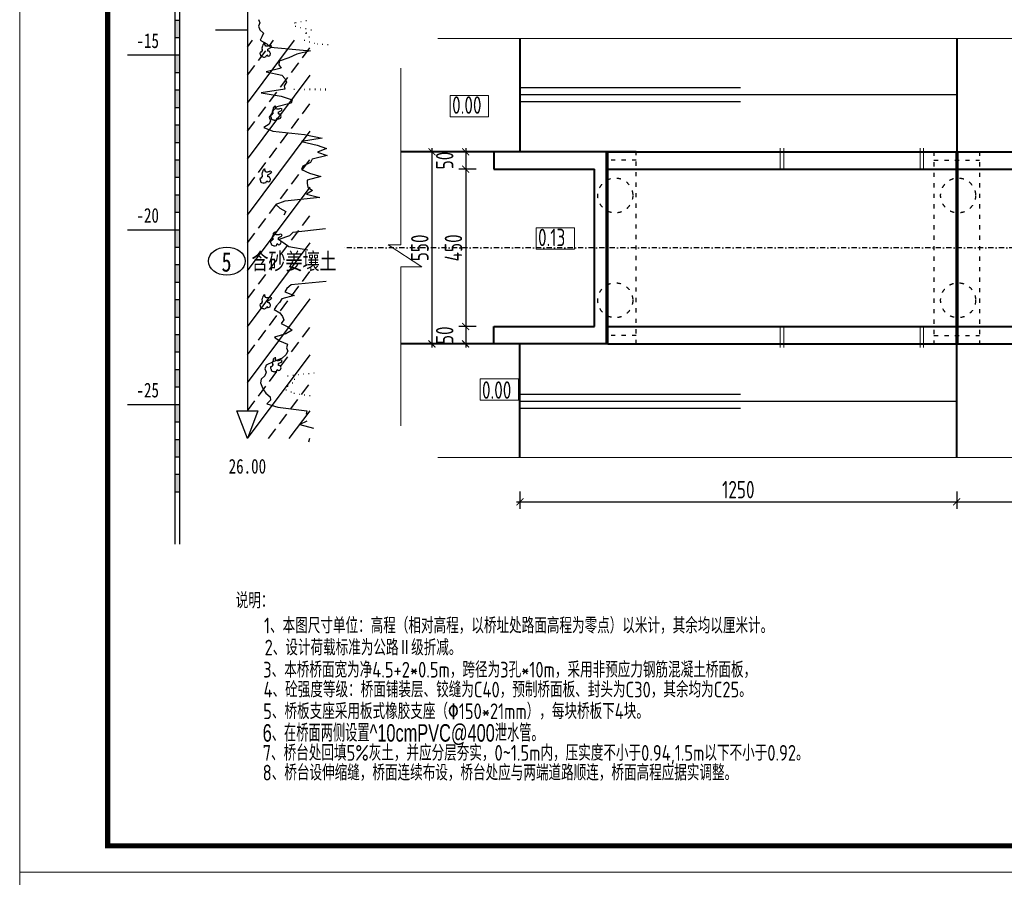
# Model space of a CAD drawing. Header units: inches. Extents: x 112594 to 193184, y 44995 to 116598.
# Tile 104 of 153: x 141724 to 144542, y 109323 to 111778. Entities that reach past the tile are written whole.
import ezdxf
from ezdxf.enums import TextEntityAlignment as Align

# ---------------------------------------------------------------- set-up
doc = ezdxf.new("R2010")
doc.units = ezdxf.units.IN
doc.header["$MEASUREMENT"] = 0
for name, pattern in [('ACAD_ISO02W100', [15, 12, -3]), ('ACAD_ISO03W100', [30, 12, -18]), ('DASHDOTX2', [2, 1, -0.5, 0, -0.5])]:
    doc.linetypes.add(name, pattern=pattern)
doc.layers.get('0').update_dxf_attribs({"lineweight": 15})
for name, color, linetype, lineweight in [('0粗线', 1, 'Continuous', 40), ('BM1', 7, 'Continuous', 15), ('图层1', 194, 'ACAD_ISO02W100', 18), ('尺寸细线', 4, 'Continuous', 18), ('粗线', 1, 'Continuous', 40), ('虚线', 2, 'ACAD_ISO03W100', 25)]:
    doc.layers.add(name, color=color, linetype=linetype, lineweight=lineweight)
for name, color, linetype in [('LOCKUP', 7, 'Continuous'), ('轴线', 3, 'DASHDOTX2'), ('配筋2', 2, 'Continuous')]:
    doc.layers.add(name, color=color, linetype=linetype)
doc.styles.add('HZTXT', font='tssdeng.shx', dxfattribs={"width": 0.75, "bigfont": 'hztxt.shx'})
doc.styles.get("Standard").update_dxf_attribs({"font": 'hztxt_e.shx', "width": 0.7, "bigfont": 'hztxt.shx'})
doc.styles.add('宋体', font='SIMFANG.TTF', dxfattribs={"width": 0.8, "height": 3.5})
doc.dimstyles.new('100', dxfattribs={"dimscale": 0, "dimtxt": 25, "dimasz": 12, "dimexe": 10, "dimexo": 10, "dimgap": 5, "dimtad": 1, "dimdec": 0, "dimzin": 0, "dimdsep": 46, "dimtxsty": 'HZTXT', "dimblk1": 'ARCHTICK', "dimblk2": 'ARCHTICK', "dimsah": 1, "dimcen": -0.09, "dimdle": 5, "dimclrd": 7, "dimclre": 7, "dimclrt": 7, "dimadec": 1, "dimazin": 0, "dimtfac": 1, "dimtdec": 0, "dimtofl": 0, "dimtmove": 2, "dimatfit": 3, "dimldrblk": 'ARCHTICK', "dimfxl": 15, "dimfxlon": 1, "dimtolj": 1, "dimtzin": 0, "dimarcsym": 0})

# ---------------------------------------------------------------- blocks, each defined once
blk = doc.blocks.new('_ArchTick')
at = {"color": 0, "linetype": 'ByBlock', "const_width": 0.15}
blk.add_lwpolyline([(-0.5, -0.5), (0.5, 0.5)], dxfattribs=at)
blk = doc.blocks.new('*D1175')
at = {"color": 7, "lineweight": -2}
for p, q in [((142899.3, 111399.5), (142923.8, 111399.5)), ((142903.8, 110839.5), (142903.8, 111409.5)), ((142875.3, 110849.5), (142923.8, 110849.5))]:
    blk.add_line(p, q, dxfattribs=at)
at = {"color": 7, "lineweight": -2, "xscale": 20, "yscale": 20, "zscale": 20}
for p, rotation in [((142903.8, 111399.5), 90), ((142903.8, 110849.5), 270)]:
    blk.add_blockref('_ArchTick', p, dxfattribs=dict(at, rotation=rotation))
at = {"insert": (142868.8, 111124.5), "char_height": 50, "attachment_point": 5, "rotation": 90, "style": 'HZTXT'}
blk.add_mtext('\\A1;550', dxfattribs=at)
blk = doc.blocks.new('*D1275')
at = {"color": 7, "lineweight": -2}
for p, q in [((143030.1, 111399.5), (142980.1, 111399.5)), ((143000.1, 111409.5), (143000.1, 111339.5)), ((143030.1, 111349.5), (142980.1, 111349.5))]:
    blk.add_line(p, q, dxfattribs=at)
at = {"color": 7, "lineweight": -2, "xscale": 20, "yscale": 20, "zscale": 20}
for p, rotation in [((143000.1, 111399.5), 90), ((143000.1, 111349.5), 270)]:
    blk.add_blockref('_ArchTick', p, dxfattribs=dict(at, rotation=rotation))
at = {"insert": (142940.1, 111374.5), "char_height": 50, "attachment_point": 5, "rotation": 90, "style": 'HZTXT'}
blk.add_mtext('\\A1;50', dxfattribs=at)
blk = doc.blocks.new('*D1276')
at = {"color": 7, "lineweight": -2}
for p, q in [((143000.1, 111359.5), (143000.1, 110889.5)), ((143030.1, 111349.5), (142980.1, 111349.5)), ((143030.1, 110899.5), (142980.1, 110899.5))]:
    blk.add_line(p, q, dxfattribs=at)
at = {"color": 7, "lineweight": -2, "xscale": 20, "yscale": 20, "zscale": 20}
for p, rotation in [((143000.1, 111349.5), 90), ((143000.1, 110899.5), 270)]:
    blk.add_blockref('_ArchTick', p, dxfattribs=dict(at, rotation=rotation))
at = {"insert": (142965.1, 111124.5), "char_height": 50, "attachment_point": 5, "rotation": 90, "style": 'HZTXT'}
blk.add_mtext('\\A1;450', dxfattribs=at)
blk = doc.blocks.new('*D1277')
at = {"color": 7, "lineweight": -2}
for p, q in [((143000.1, 110909.5), (143000.1, 110839.5)), ((143030.1, 110899.5), (142980.1, 110899.5)), ((143030.1, 110849.5), (142980.1, 110849.5))]:
    blk.add_line(p, q, dxfattribs=at)
at = {"color": 7, "lineweight": -2, "xscale": 20, "yscale": 20, "zscale": 20}
for p, rotation in [((143000.1, 110899.5), 90), ((143000.1, 110849.5), 270)]:
    blk.add_blockref('_ArchTick', p, dxfattribs=dict(at, rotation=rotation))
at = {"insert": (142940.1, 110874.5), "char_height": 50, "attachment_point": 5, "rotation": 90, "style": 'HZTXT'}
blk.add_mtext('\\A1;50', dxfattribs=at)
blk = doc.blocks.new('*D1258')
at = {"color": 7, "lineweight": -2}
for p, q in [((143155.3, 110427.6), (143155.3, 110377.6)), ((144405.3, 110427.6), (144405.3, 110377.6)), ((143145.3, 110397.6), (144415.3, 110397.6))]:
    blk.add_line(p, q, dxfattribs=at)
at = {"color": 7, "lineweight": -2, "xscale": 20, "yscale": 20, "zscale": 20, "rotation": 180}
blk.add_blockref('_ArchTick', (143155.3, 110397.6), dxfattribs=at)
at = {"color": 7, "lineweight": -2, "xscale": 20, "yscale": 20, "zscale": 20}
blk.add_blockref('_ArchTick', (144405.3, 110397.6), dxfattribs=at)
at = {"insert": (143780.3, 110432.6), "char_height": 50, "attachment_point": 5, "style": 'HZTXT'}
blk.add_mtext('\\A1;1250', dxfattribs=at)
blk = doc.blocks.new('*D1259')
at = {"color": 7, "lineweight": -2}
for p, q in [((144405.3, 110427.6), (144405.3, 110377.6)), ((145405.3, 110427.6), (145405.3, 110377.6)), ((144395.3, 110397.6), (145415.3, 110397.6))]:
    blk.add_line(p, q, dxfattribs=at)
at = {"color": 7, "lineweight": -2, "xscale": 20, "yscale": 20, "zscale": 20, "rotation": 180}
blk.add_blockref('_ArchTick', (144405.3, 110397.6), dxfattribs=at)
at = {"color": 7, "lineweight": -2, "xscale": 20, "yscale": 20, "zscale": 20}
blk.add_blockref('_ArchTick', (145405.3, 110397.6), dxfattribs=at)
at = {"insert": (144905.3, 110432.6), "char_height": 50, "attachment_point": 5, "style": 'HZTXT'}
blk.add_mtext('\\A1;1000', dxfattribs=at)
blk = doc.blocks.new('SJ')
for p, q in [((0.238, 0.476), (0.223, 0.432)), ((0.253, 0.486), (0.238, 0.476)), ((0.265, 0.663), (0.243, 0.636)), ((0.243, 0.636), (0.283, 0.544)), ((0.283, 0.489), (0.253, 0.486)), ((0.28, 0.69), (0.265, 0.663)), ((0.283, 0.544), (0.275, 0.556)), ((0.275, 0.556), (0.28, 0.531)), ((0.303, 0.715), (0.28, 0.69)), ((0.28, 0.531), (0.283, 0.494)), ((0.283, 0.494), (0.283, 0.489)), ((0.315, 0.785), (0.303, 0.715)), ((0.355, 0.815), (0.315, 0.785)), ((0.367, 0.84), (0.355, 0.815)), ((0.427, 0.852), (0.367, 0.84)), ((0.469, 0.85), (0.427, 0.852)), ((0.442, 0.81), (0.447, 0.82)), ((0.442, 0.802), (0.442, 0.81)), ((0.504, 0.725), (0.442, 0.802)), ((0.447, 0.82), (0.469, 0.85)), ((0.557, 0.715), (0.504, 0.725)), ((0.614, 0.718), (0.557, 0.715)), ((0.661, 0.723), (0.614, 0.718)), ((0.639, 0.581), (0.674, 0.596)), ((0.639, 0.489), (0.639, 0.581)), ((0.669, 0.484), (0.639, 0.489)), ((0.718, 0.73), (0.661, 0.723)), ((0.716, 0.481), (0.669, 0.484)), ((0.674, 0.596), (0.833, 0.655)), ((0.748, 0.474), (0.716, 0.481)), ((0.788, 0.752), (0.718, 0.73)), ((0.806, 0.372), (0.748, 0.474)), ((0.888, 0.723), (0.788, 0.752)), ((0.833, 0.655), (0.888, 0.723)), ((0.138, 0.434), (0.133, 0.374)), ((0.133, 0.374), (0.143, 0.354)), ((0.168, 0.432), (0.138, 0.434)), ((0.143, 0.354), (0.156, 0.342)), ((0.156, 0.342), (0.195, 0.24)), ((0.223, 0.432), (0.168, 0.432)), ((0.195, 0.24), (0.238, 0.223)), ((0.238, 0.223), (0.313, 0.205)), ((0.313, 0.205), (0.352, 0.2)), ((0.352, 0.2), (0.38, 0.193)), ((0.38, 0.193), (0.427, 0.198)), ((0.427, 0.198), (0.524, 0.22)), ((0.524, 0.22), (0.537, 0.243)), ((0.537, 0.243), (0.549, 0.272)), ((0.549, 0.272), (0.567, 0.302)), ((0.567, 0.302), (0.619, 0.26)), ((0.619, 0.26), (0.661, 0.25)), ((0.661, 0.25), (0.721, 0.265)), ((0.721, 0.265), (0.781, 0.292)), ((0.781, 0.292), (0.806, 0.372))]:
    blk.add_line(p, q)

msp = doc.modelspace()

# ---------------------------------------------------------------- linework, layer by layer
msp.add_line((141723.84056, 106337.96209), (141723.84056, 109338.26515))
for points in [[(142920.04016, 111724.05555), (144974.66287, 111724.05555), (144974.66287, 111754.85203), (145022.03467, 111686.59853), (145022.03467, 111724.05555), (146882.72704, 111724.05555)], [(142814.38988, 110615.51686), (142814.38988, 111069.77744), (142874.91418, 111069.77744), (142778.17457, 111132.98602), (142814.38988, 111132.98602), (142814.38988, 111638.67455)], [(142920.04016, 110524.96093), (144974.66287, 110524.96093), (144974.66287, 110494.16445), (145022.03467, 110562.41795), (145022.03467, 110524.96093), (146882.72704, 110524.96093)]]:
    msp.add_lwpolyline(points)
for points in [[(142955.84328, 111560.81489), (143065.79107, 111560.81489), (143065.79107, 111499.2385), (142955.84328, 111499.2385)], [(143201.65984, 111181.94312), (143311.60762, 111181.94312), (143311.60762, 111120.36673), (143201.65984, 111120.36673)], [(143041.26868, 110688.20159), (143151.21646, 110688.20159), (143151.21646, 110749.77798), (143041.26868, 110749.77798)]]:
    msp.add_lwpolyline(points, close=True)
at = {"layer": '0粗线'}
for p, q in [((143155.2978, 111724.05555), (143155.2978, 111399.50824)), ((144405.2978, 111724.05555), (144405.2978, 111399.50824)), ((143155.2978, 110524.96093), (143155.2978, 110849.50824)), ((144405.2978, 110524.96093), (144405.2978, 110849.50824))]:
    msp.add_line(p, q, dxfattribs=at)
at = {"layer": 'BM1', "linetype": 'Continuous'}
for p in [(141723.84056, 113838.71974), (148088.08305, 109338.26515), (145966.66888, 109338.26515)]:
    msp.add_line(p, (141723.84056, 109338.26515), dxfattribs=at)
at = {"layer": 'BM1', "color": 0, "linetype": 'Continuous', "const_width": 14.99847}
msp.add_lwpolyline([(141975.60671, 109413.2575), (141975.60671, 113718.26826), (148013.0907, 113718.26826), (148013.0907, 109413.2575)], close=True, dxfattribs=at)
at = {"layer": 'LOCKUP', "color": 8}
for p, q in [((142167.36835, 113476.52939), (142167.36835, 110276.52939)), ((142182.36835, 110276.52939), (142182.36835, 113476.52939)), ((142375.42111, 113178.52939), (142375.42111, 110658.52939)), ((142407.42111, 111778.52939), (142411.42111, 111768.52939)), ((142167.36835, 111776.52939), (142182.36835, 111776.52939)), ((142411.42111, 111768.52939), (142407.42111, 111758.52939)), ((142407.42111, 111758.52939), (142410.92111, 111748.52939)), ((142509.92111, 111768.52939), (142511.42111, 111768.52939)), ((142512.42111, 111758.52939), (142513.92111, 111758.52939)), ((142513.46057, 111769.26679), (142514.96057, 111769.26679)), ((142527.21702, 111755.24139), (142528.71702, 111755.24139)), ((142528.28075, 111772.35439), (142529.78075, 111772.35439)), ((142542.01293, 111751.95339), (142543.51293, 111751.95339)), ((142543.10093, 111775.44179), (142544.60093, 111775.44179)), ((142167.36835, 111726.52939), (142182.36835, 111726.52939)), ((142284.29611, 111748.52939), (142375.42111, 111748.52939)), ((142410.92111, 111748.52939), (142421.92111, 111738.52939)), ((142416.92111, 111728.52939), (142412.42111, 111718.52939)), ((142421.92111, 111738.52939), (142416.92111, 111728.52939)), ((142541.92111, 111738.52939), (142543.42111, 111738.52939)), ((142543.91872, 111739.81819), (142545.41872, 111739.81819)), ((142551.42111, 111728.52939), (142552.92111, 111728.52939)), ((142556.80883, 111748.66539), (142558.30883, 111748.66539)), ((142557.42111, 111748.52939), (142558.92111, 111748.52939)), ((142375.42111, 111538.52939), (142510.42111, 111718.52939)), ((142375.42111, 111698.52939), (142390.42111, 111718.52939)), ((142412.42111, 111718.52939), (142430.92111, 111708.52939)), ((142430.92111, 111708.52939), (142441.92111, 111698.52939)), ((142438.42111, 111702.52939), (142450.42111, 111718.52939)), ((142441.92111, 111698.52939), (142556.42111, 111688.52939)), ((142532.92111, 111668.52939), (142553.92111, 111696.52939)), ((142537.92111, 111718.52939), (142539.42111, 111718.52939)), ((142538.30875, 111718.81659), (142539.80875, 111718.81659)), ((142552.62213, 111714.55619), (142554.12213, 111714.55619)), ((142567.32315, 111710.58299), (142568.82315, 111710.58299)), ((142574.92111, 111708.52939), (142576.42111, 111708.52939)), ((142032.36835, 111676.52939), (142182.36835, 111676.52939)), ((142406.92111, 111660.52939), (142427.92111, 111688.52939)), ((142494.42111, 111668.52939), (142466.42111, 111658.52939)), ((142516.92111, 111678.52939), (142494.42111, 111668.52939)), ((142556.42111, 111688.52939), (142516.92111, 111678.52939)), ((142375.42111, 111618.52939), (142396.42111, 111646.52939)), ((142472.42111, 111638.52939), (142429.42111, 111628.52939)), ((142466.42111, 111658.52939), (142465.42111, 111648.52939)), ((142465.42111, 111648.52939), (142472.42111, 111638.52939)), ((142501.42111, 111626.52939), (142522.42111, 111654.52939)), ((142167.36835, 111626.52939), (142182.36835, 111626.52939)), ((142375.42111, 111378.52939), (142555.42111, 111618.52939)), ((142429.42111, 111628.52939), (142474.42111, 111618.52939)), ((142469.92111, 111584.52939), (142490.92111, 111612.52939)), ((142474.42111, 111618.52939), (142483.42111, 111608.52939)), ((142483.42111, 111608.52939), (142486.92111, 111598.52939)), ((142486.92111, 111598.52939), (142480.92111, 111588.52939)), ((142480.92111, 111588.52939), (142482.92111, 111578.52939)), ((142167.36835, 111576.52939), (142182.36835, 111576.52939)), ((142482.92111, 111578.52939), (142414.92111, 111568.52939)), ((142414.92111, 111568.52939), (142471.92111, 111558.52939)), ((142438.42111, 111542.52939), (142459.42111, 111570.52939)), ((142471.92111, 111558.52939), (142503.42111, 111548.52939)), ((142508.42111, 111578.52939), (142509.92111, 111578.52939)), ((142508.46918, 111578.53019), (142509.96918, 111578.53019)), ((142523.41976, 111578.26159), (142524.91976, 111578.26159)), ((142523.46795, 111578.78659), (142524.96795, 111578.78659)), ((142538.41842, 111577.99379), (142539.91842, 111577.99379)), ((142538.46671, 111579.04299), (142539.96671, 111579.04299)), ((142553.41707, 111577.72599), (142554.91707, 111577.72599)), ((142553.46548, 111579.29939), (142554.96548, 111579.29939)), ((142568.41573, 111577.45799), (142569.91573, 111577.45799)), ((142568.46425, 111579.55579), (142569.96425, 111579.55579)), ((142167.36835, 111526.52939), (142182.36835, 111526.52939)), ((142406.92111, 111500.52939), (142427.92111, 111528.52939)), ((142459.92111, 111528.52939), (142449.92111, 111518.52939)), ((142500.92111, 111538.52939), (142459.92111, 111528.52939)), ((142503.42111, 111548.52939), (142500.92111, 111538.52939)), ((142532.92111, 111508.52939), (142553.92111, 111536.52939)), ((142444.42111, 111508.52939), (142437.42111, 111498.52939)), ((142437.42111, 111498.52939), (142441.92111, 111488.52939)), ((142449.92111, 111518.52939), (142444.42111, 111508.52939)), ((142167.36835, 111476.52939), (142182.36835, 111476.52939)), ((142375.42111, 111458.52939), (142396.42111, 111486.52939)), ((142437.92111, 111478.52939), (142422.42111, 111468.52939)), ((142422.42111, 111468.52939), (142448.42111, 111458.52939)), ((142441.92111, 111488.52939), (142437.92111, 111478.52939)), ((142501.42111, 111466.52939), (142522.42111, 111494.52939)), ((142375.42111, 111218.52939), (142555.42111, 111458.52939)), ((142448.42111, 111458.52939), (142538.42111, 111448.52939)), ((142469.92111, 111424.52939), (142490.92111, 111452.52939)), ((142538.42111, 111448.52939), (142589.42111, 111438.52939)), ((142167.36835, 111426.52939), (142182.36835, 111426.52939)), ((142589.42111, 111438.52939), (142530.42111, 111428.52939)), ((142530.42111, 111428.52939), (142574.92111, 111418.52939)), ((142574.92111, 111418.52939), (142601.92111, 111408.52939)), ((142438.42111, 111382.52939), (142459.42111, 111410.52939)), ((142603.92111, 111388.52939), (142560.42111, 111378.52939)), ((142601.92111, 111408.52939), (142576.42111, 111398.52939)), ((142576.42111, 111398.52939), (142603.92111, 111388.52939)), ((142167.36835, 111376.52939), (142182.36835, 111376.52939)), ((142406.92111, 111340.52939), (142427.92111, 111368.52939)), ((142533.92111, 111358.52939), (142530.42111, 111348.52939)), ((142532.92111, 111348.52939), (142553.92111, 111376.52939)), ((142556.42111, 111368.52939), (142533.92111, 111358.52939)), ((142560.42111, 111378.52939), (142556.42111, 111368.52939)), ((142167.36835, 111326.52939), (142182.36835, 111326.52939)), ((142375.42111, 111298.52939), (142396.42111, 111326.52939)), ((142501.42111, 111306.52939), (142522.42111, 111334.52939)), ((142530.42111, 111348.52939), (142553.42111, 111338.52939)), ((142585.92111, 111328.52939), (142546.42111, 111318.52939)), ((142553.42111, 111338.52939), (142585.92111, 111328.52939)), ((142375.42111, 111058.52939), (142555.42111, 111298.52939)), ((142546.42111, 111318.52939), (142546.42111, 111308.52939)), ((142546.42111, 111308.52939), (142548.42111, 111298.52939)), ((142548.42111, 111298.52939), (142561.92111, 111288.52939)), ((142167.36835, 111276.52939), (142182.36835, 111276.52939)), ((142469.92111, 111264.52939), (142490.92111, 111292.52939)), ((142561.92111, 111288.52939), (142544.42111, 111278.52939)), ((142544.42111, 111278.52939), (142582.42111, 111268.52939)), ((142438.42111, 111222.52939), (142459.42111, 111250.52939)), ((142482.42111, 111258.52939), (142456.42111, 111248.52939)), ((142456.42111, 111248.52939), (142467.92111, 111238.52939)), ((142582.42111, 111268.52939), (142482.42111, 111258.52939)), ((142167.36835, 111226.52939), (142182.36835, 111226.52939)), ((142467.92111, 111238.52939), (142485.92111, 111228.52939)), ((142485.92111, 111228.52939), (142479.42111, 111218.52939)), ((142532.92111, 111188.52939), (142553.92111, 111216.52939)), ((142406.92111, 111180.52939), (142427.92111, 111208.52939)), ((142032.36835, 111176.52939), (142182.36835, 111176.52939)), ((142375.42111, 111138.52939), (142396.42111, 111166.52939)), ((142496.42111, 111158.52939), (142465.42111, 111148.52939)), ((142505.92111, 111168.52939), (142496.42111, 111158.52939)), ((142501.42111, 111146.52939), (142522.42111, 111174.52939)), ((142598.92111, 111178.52939), (142505.92111, 111168.52939)), ((142375.42111, 110898.52939), (142555.42111, 111138.52939)), ((142465.42111, 111148.52939), (142479.92111, 111138.52939)), ((142469.92111, 111104.52939), (142490.92111, 111132.52939)), ((142479.92111, 111138.52939), (142494.42111, 111128.52939)), ((142167.36835, 111126.52939), (142182.36835, 111126.52939)), ((142494.42111, 111128.52939), (142548.42111, 111118.52939)), ((142167.36835, 111076.52939), (142182.36835, 111076.52939)), ((142438.42111, 111062.52939), (142459.42111, 111090.52939)), ((142406.92111, 111020.52939), (142427.92111, 111048.52939)), ((142532.92111, 111028.52939), (142553.92111, 111056.52939)), ((142167.36835, 111026.52939), (142182.36835, 111026.52939)), ((142500.42111, 111018.52939), (142487.92111, 111008.52939)), ((142600.42111, 111028.52939), (142500.42111, 111018.52939)), ((142375.42111, 110978.52939), (142396.42111, 111006.52939)), ((142509.42111, 110988.52939), (142474.42111, 110978.52939)), ((142487.92111, 111008.52939), (142482.92111, 110998.52939)), ((142482.92111, 110998.52939), (142509.42111, 110988.52939)), ((142501.42111, 110986.52939), (142522.42111, 111014.52939)), ((142167.36835, 110976.52939), (142182.36835, 110976.52939)), ((142375.42111, 110738.52939), (142555.42111, 110978.52939)), ((142467.42111, 110968.52939), (142458.42111, 110958.52939)), ((142474.42111, 110978.52939), (142467.42111, 110968.52939)), ((142469.92111, 110944.52939), (142490.92111, 110972.52939)), ((142458.42111, 110958.52939), (142452.42111, 110948.52939)), ((142452.42111, 110948.52939), (142467.92111, 110938.52939)), ((142467.92111, 110938.52939), (142475.92111, 110928.52939)), ((142167.36835, 110926.52939), (142182.36835, 110926.52939)), ((142438.42111, 110902.52939), (142459.42111, 110930.52939)), ((142479.42111, 110918.52939), (142472.42111, 110908.52939)), ((142472.42111, 110908.52939), (142491.42111, 110898.52939)), ((142475.92111, 110928.52939), (142479.42111, 110918.52939)), ((142167.36835, 110876.52939), (142182.36835, 110876.52939)), ((142406.92111, 110860.52939), (142427.92111, 110888.52939)), ((142485.42111, 110878.52939), (142452.92111, 110868.52939)), ((142503.42111, 110888.52939), (142485.42111, 110878.52939)), ((142491.42111, 110898.52939), (142503.42111, 110888.52939)), ((142532.92111, 110868.52939), (142553.92111, 110896.52939)), ((142452.92111, 110868.52939), (142467.42111, 110858.52939)), ((142467.42111, 110858.52939), (142490.42111, 110848.52939)), ((142490.42111, 110848.52939), (142487.42111, 110838.52939)), ((142501.42111, 110826.52939), (142522.42111, 110854.52939)), ((142167.36835, 110826.52939), (142182.36835, 110826.52939)), ((142375.42111, 110818.52939), (142396.42111, 110846.52939)), ((142490.92111, 110828.52939), (142485.92111, 110818.52939)), ((142487.42111, 110838.52939), (142490.92111, 110828.52939)), ((142375.42111, 110578.52939), (142555.42111, 110818.52939)), ((142448.92111, 110798.52939), (142429.42111, 110788.52939)), ((142475.42111, 110808.52939), (142448.92111, 110798.52939)), ((142469.92111, 110784.52939), (142490.92111, 110812.52939)), ((142485.92111, 110818.52939), (142475.42111, 110808.52939)), ((142167.36835, 110776.52939), (142182.36835, 110776.52939)), ((142429.42111, 110788.52939), (142424.92111, 110778.52939)), ((142424.92111, 110778.52939), (142428.92111, 110768.52939)), ((142428.92111, 110768.52939), (142424.92111, 110758.52939)), ((142438.42111, 110742.52939), (142459.42111, 110770.52939)), ((142535.57655, 110763.54659), (142537.07655, 110763.54659)), ((142550.52474, 110765.20759), (142552.02474, 110765.20759)), ((142565.47292, 110766.86839), (142566.97292, 110766.86839)), ((142414.42111, 110748.52939), (142413.42111, 110738.52939)), ((142413.42111, 110738.52939), (142416.92111, 110728.52939)), ((142424.92111, 110758.52939), (142414.42111, 110748.52939)), ((142490.42111, 110758.52939), (142491.92111, 110758.52939)), ((142490.73199, 110758.56399), (142492.23199, 110758.56399)), ((142503.92111, 110738.52939), (142505.42111, 110738.52939)), ((142504.37344, 110751.18599), (142505.87344, 110751.18599)), ((142505.68018, 110760.22479), (142507.18018, 110760.22479)), ((142509.42111, 110748.52939), (142510.92111, 110748.52939)), ((142520.62836, 110761.88579), (142522.12836, 110761.88579)), ((142167.36835, 110726.52939), (142182.36835, 110726.52939)), ((142406.92111, 110700.52939), (142427.92111, 110728.52939)), ((142416.92111, 110728.52939), (142421.92111, 110718.52939)), ((142421.92111, 110718.52939), (142428.42111, 110708.52939)), ((142428.42111, 110708.52939), (142440.92111, 110698.52939)), ((142485.92111, 110718.52939), (142487.42111, 110718.52939)), ((142489.42111, 110728.52939), (142490.92111, 110728.52939)), ((142490.59784, 110729.34099), (142492.09784, 110729.34099)), ((142500.15136, 110712.20479), (142501.65136, 110712.20479)), ((142508.42111, 110708.52939), (142509.92111, 110708.52939)), ((142529.92111, 110704.52939), (142550.92111, 110732.52939)), ((142375.42111, 110658.52939), (142396.42111, 110686.52939)), ((142441.42111, 110688.52939), (142430.92111, 110678.52939)), ((142430.92111, 110678.52939), (142462.92111, 110668.52939)), ((142440.92111, 110698.52939), (142441.42111, 110688.52939)), ((142498.42111, 110662.52939), (142519.42111, 110690.52939)), ((142523.32072, 110706.21939), (142524.82072, 110706.21939)), ((142538.22033, 110703.90939), (142539.72033, 110703.90939)), ((142553.11994, 110701.59939), (142554.61994, 110701.59939)), ((142032.36835, 110676.52939), (142182.36835, 110676.52939)), ((142345.42111, 110658.52939), (142405.42111, 110658.52939)), ((142375.42111, 110578.52939), (142345.42111, 110658.52939)), ((142405.42111, 110658.52939), (142375.42111, 110578.52939)), ((142462.92111, 110668.52939), (142545.42111, 110658.52939)), ((142495.42111, 110578.52939), (142555.42111, 110658.52939)), ((142545.42111, 110658.52939), (142543.92111, 110648.52939)), ((142167.36835, 110626.52939), (142182.36835, 110626.52939)), ((142466.92111, 110620.52939), (142487.92111, 110648.52939)), ((142545.92111, 110628.52939), (142525.42111, 110618.52939)), ((142435.42111, 110578.52939), (142456.42111, 110606.52939)), ((142525.42111, 110618.52939), (142564.92111, 110608.52939)), ((142167.36835, 110576.52939), (142182.36835, 110576.52939)), ((142552.92111, 110578.52939), (142550.42111, 110568.52939)), ((142167.36835, 110526.52939), (142182.36835, 110526.52939)), ((142167.36835, 110476.52939), (142182.36835, 110476.52939)), ((142167.36835, 110426.52939), (142182.36835, 110426.52939))]:
    msp.add_line(p, q, dxfattribs=at)
at = {"layer": 'LOCKUP'}
for p, q in [((142589.90506, 111707.60439), (142591.40506, 111707.60439)), ((142604.88901, 111706.67959), (142606.38901, 111706.67959)), ((142583.46302, 111579.81219), (142584.96302, 111579.81219)), ((142598.46178, 111580.06859), (142599.96178, 111580.06859)), ((143155.2978, 111583.15713), (143786.91225, 111583.15713)), ((142583.41438, 111577.19019), (142584.91438, 111577.19019)), ((142598.41304, 111576.92239), (142599.91304, 111576.92239)), ((143155.2978, 111563.15713), (144405.2978, 111563.15713)), ((143155.2978, 111543.15713), (143786.91225, 111543.15713)), ((143155.2978, 110705.85935), (143786.91225, 110705.85935)), ((143155.2978, 110685.85935), (144405.2978, 110685.85935)), ((143155.2978, 110665.85935), (143786.91225, 110665.85935))]:
    msp.add_line(p, q, dxfattribs=at)
at = {"layer": 'LOCKUP', "color": 8}
msp.add_ellipse((142316.53017, 111086.53615), major_axis=(52.5, 0), ratio=0.7619047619, start_param=4.7123889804, end_param=10.9955742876, dxfattribs=at)
for points in [[(142167.36835, 111776.52939), (142182.36835, 111776.52939), (142167.36835, 111726.52939), (142182.36835, 111726.52939)], [(142167.36835, 111676.52939), (142182.36835, 111676.52939), (142167.36835, 111626.52939), (142182.36835, 111626.52939)], [(142167.36835, 111576.52939), (142182.36835, 111576.52939), (142167.36835, 111526.52939), (142182.36835, 111526.52939)], [(142167.36835, 111476.52939), (142182.36835, 111476.52939), (142167.36835, 111426.52939), (142182.36835, 111426.52939)], [(142167.36835, 111376.52939), (142182.36835, 111376.52939), (142167.36835, 111326.52939), (142182.36835, 111326.52939)], [(142167.36835, 111276.52939), (142182.36835, 111276.52939), (142167.36835, 111226.52939), (142182.36835, 111226.52939)], [(142167.36835, 111176.52939), (142182.36835, 111176.52939), (142167.36835, 111126.52939), (142182.36835, 111126.52939)], [(142167.36835, 111076.52939), (142182.36835, 111076.52939), (142167.36835, 111026.52939), (142182.36835, 111026.52939)], [(142167.36835, 110976.52939), (142182.36835, 110976.52939), (142167.36835, 110926.52939), (142182.36835, 110926.52939)], [(142167.36835, 110876.52939), (142182.36835, 110876.52939), (142167.36835, 110826.52939), (142182.36835, 110826.52939)], [(142167.36835, 110776.52939), (142182.36835, 110776.52939), (142167.36835, 110726.52939), (142182.36835, 110726.52939)], [(142167.36835, 110676.52939), (142182.36835, 110676.52939), (142167.36835, 110626.52939), (142182.36835, 110626.52939)], [(142167.36835, 110576.52939), (142182.36835, 110576.52939), (142167.36835, 110526.52939), (142182.36835, 110526.52939)], [(142167.36835, 110476.52939), (142182.36835, 110476.52939), (142167.36835, 110426.52939), (142182.36835, 110426.52939)]]:
    msp.add_solid(points, dxfattribs=at)
at = {"layer": '图层1', "ltscale": 10}
for p, q in [((143900.2978, 111349.50824), (143900.2978, 111409.50824)), ((143910.2978, 111349.50824), (143910.2978, 111409.50824)), ((144300.2978, 111349.50824), (144300.2978, 111409.50824)), ((144310.2978, 111349.50824), (144310.2978, 111409.50824)), ((143900.2978, 110899.50824), (143900.2978, 110839.50824)), ((143910.2978, 110899.50824), (143910.2978, 110839.50824)), ((144300.2978, 110899.50824), (144300.2978, 110839.50824)), ((144310.2978, 110899.50824), (144310.2978, 110839.50824))]:
    msp.add_line(p, q, dxfattribs=at)
at = {"layer": '粗线', "lineweight": 40}
for p, q in [((143403.2978, 111399.50824), (142814.38988, 111399.50824)), ((143407.2978, 111399.50824), (143110.2978, 111399.50824)), ((143403.2978, 110849.50824), (143403.2978, 111399.50824)), ((143488.2978, 111399.50824), (143407.2978, 111399.50824)), ((143407.2978, 110849.50824), (143407.2978, 111399.50824)), ((143403.2978, 110849.50824), (142814.38988, 110849.50824)), ((143407.2978, 110849.50824), (143110.2978, 110849.50824))]:
    msp.add_line(p, q, dxfattribs=at)
at = {"layer": '粗线'}
for p, q in [((143080.2978, 111399.50824), (143080.2978, 111349.50824)), ((143407.2978, 111399.50824), (144905.2978, 111399.50824)), ((144403.2978, 111399.50824), (144403.2978, 110849.50824)), ((144407.2978, 111399.50824), (144407.2978, 110849.50824)), ((143080.2978, 111349.50824), (143368.2978, 111349.50824)), ((143368.2978, 110899.50824), (143368.2978, 111349.50824)), ((143407.2978, 111349.50824), (144403.2978, 111349.50824)), ((144407.2978, 111349.50824), (144905.2978, 111349.50824)), ((143080.2978, 110849.50824), (143080.2978, 110899.50824)), ((143080.2978, 110899.50824), (143368.2978, 110899.50824)), ((143407.2978, 110899.50824), (144403.2978, 110899.50824)), ((144407.2978, 110899.50824), (144905.2978, 110899.50824)), ((143407.2978, 110849.50824), (144905.2978, 110849.50824))]:
    msp.add_line(p, q, dxfattribs=at)
at = {"layer": '虚线'}
for p, q in [((143488.2978, 110849.50824), (143488.2978, 111399.50824)), ((144340.2978, 111399.50824), (144340.2978, 110849.50824)), ((144470.2978, 111399.50824), (144470.2978, 110849.50824)), ((143488.2978, 111375.50824), (143407.2978, 111375.50824)), ((144340.2978, 111375.50824), (144470.2978, 111375.50824)), ((143488.2978, 110873.50824), (143407.2978, 110873.50824)), ((144340.2978, 110873.50824), (144470.2978, 110873.50824))]:
    msp.add_line(p, q, dxfattribs=at)
for centre in [(143428.2978, 111274.50824), (144409.2978, 111274.50824), (143428.2978, 110974.50824), (144409.2978, 110974.50824)]:
    msp.add_circle(centre, 50, dxfattribs=at)
at = {"layer": '轴线', "ltscale": 15}
msp.add_line((147099.27952, 111124.50824), (142644.77449, 111124.50824), dxfattribs=at)

# ---------------------------------------------------------------- block references
at = {"layer": 'LOCKUP', "color": 8, "xscale": 45, "yscale": 59.99999999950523, "zscale": 30}
for p in [(142405.42111, 111658.52939), (142435.42111, 111478.52939), (142405.42111, 111298.52939), (142435.42111, 111118.52939), (142405.42111, 110938.52939), (142435.42111, 110758.52939)]:
    msp.add_blockref('SJ', p, dxfattribs=at)

# ---------------------------------------------------------------- texts
at = {"style": 'HZTXT', "width": 0.8}
for s, p in [('说明：', (142342.03232, 110092.63128)), ('1、本图尺寸单位：高程（相对高程，以桥址处路面高程为零点）以米计，其余均以厘米计。', (142423.09865, 110021.0949)), ('2、设计荷载标准为公路Ⅱ级折减。', (142424.65241, 109958.15818)), ('3、本桥桥面宽为净4.5+2*0.5m，跨径为3孔*10m，采用非预应力钢筋混凝土桥面板，', (142420.64295, 109894.76064)), ('4、砼强度等级：桥面铺装层、铰缝为C40，预制桥面板、封头为C30，其余均为C25。', (142421.7622, 109837.85107)), ('5、桥板支座采用板式橡胶支座（%%130150*21mm），每块桥板下4块。', (142420.64295, 109775.81602)), ('7、桥台处回填5%%%灰土，并应分层夯实，0~1.5m内，压实度不小于0.94,1.5m以下不小于0.92。', (142419.18798, 109656.75037)), ('8、桥台设伸缩缝，桥面连续布设，桥台处应与两端道路顺连，桥面高程应据实调整。', (142419.18798, 109600.1316))]:
    msp.add_text(s, height=45, dxfattribs=at).set_placement(p)
at = {"layer": 'LOCKUP', "color": 8, "style": '宋体', "width": 0.75}
for s, p in [('-15', (142122.36835, 111696.52939)), ('-20', (142122.36835, 111196.52939)), ('-25', (142122.36835, 110696.52939))]:
    msp.add_text(s, height=42, dxfattribs=at).set_placement(p, align=Align.RIGHT)
for s, height, p in [('5', 56, (142301.53017, 111056.53615)), ('含砂姜壤土', 47.6, (142387.17312, 111062.53615))]:
    msp.add_text(s, height=height, dxfattribs=at).set_placement(p)
msp.add_text('26.00', height=42, dxfattribs=at).set_placement((142375.42111, 110478.52939), align=Align.CENTER)
at = {"layer": '尺寸细线', "style": 'HZTXT', "width": 0.75}
for s, p in [('0.00', (142961.31484, 111508.18688)), ('0.13', (143207.1314, 111129.3151)), ('0.00', (143046.74024, 110692.61537))]:
    msp.add_text(s, height=49.99995, dxfattribs=at).set_placement(p)
at = {"layer": '配筋2', "width": 0.7}
msp.add_text('6、在桥面两侧设置^ 10cmPVC@400泄水管。', height=50, dxfattribs=at).set_placement((142419.18798, 109711.36452))

# ---------------------------------------------------------------- dimensions: what is measured, and where the dimension line sits
for base, p1, p2, override, picture, middle in [((143000.14838, 111349.50824), (143080.2978, 111399.50824), (143080.2978, 111349.50824), {"dimscale": 2, "dimasz": 10, "dimclrt": 256}, '*D1275', (142940.14838, 111374.50824)), ((142903.82407, 111399.50824), (142855.30993, 110849.50824), (142879.27632, 111399.50824), {"dimscale": 2, "dimtxt": 25, "dimasz": 10, "dimclrt": 256}, '*D1175', (142868.82407, 111124.50824)), ((143000.14838, 110899.50824), (143080.2978, 111349.50824), (143080.2978, 110899.50824), {"dimscale": 2, "dimasz": 10, "dimclrt": 256}, '*D1276', (142965.14838, 111124.50824)), ((143000.14838, 110849.50824), (143080.2978, 110899.50824), (143080.2978, 110849.50824), {"dimscale": 2, "dimasz": 10, "dimclrt": 256}, '*D1277', (142940.14838, 110874.50824))]:
    dim = msp.add_linear_dim(base=base, p1=p1, p2=p2, angle=90, dimstyle='100', override=override)
    dim.commit()
    dim.dimension.update_dxf_attribs({"geometry": picture, "text_midpoint": middle})
for base, p1, p2, picture, middle in [((144405.2978, 110397.64846), (143155.2978, 110490.1013), (144405.2978, 110490.1013), '*D1258', (143780.2978, 110432.64846)), ((145405.2978, 110397.64846), (144405.2978, 110490.1013), (145405.2978, 110490.1013), '*D1259', (144905.2978, 110432.64846))]:
    dim = msp.add_linear_dim(base=base, p1=p1, p2=p2, dimstyle='100', override={"dimscale": 2, "dimasz": 10, "dimclrt": 256})
    dim.commit()
    dim.dimension.update_dxf_attribs({"geometry": picture, "text_midpoint": middle})

doc.saveas('drawing.dxf')
